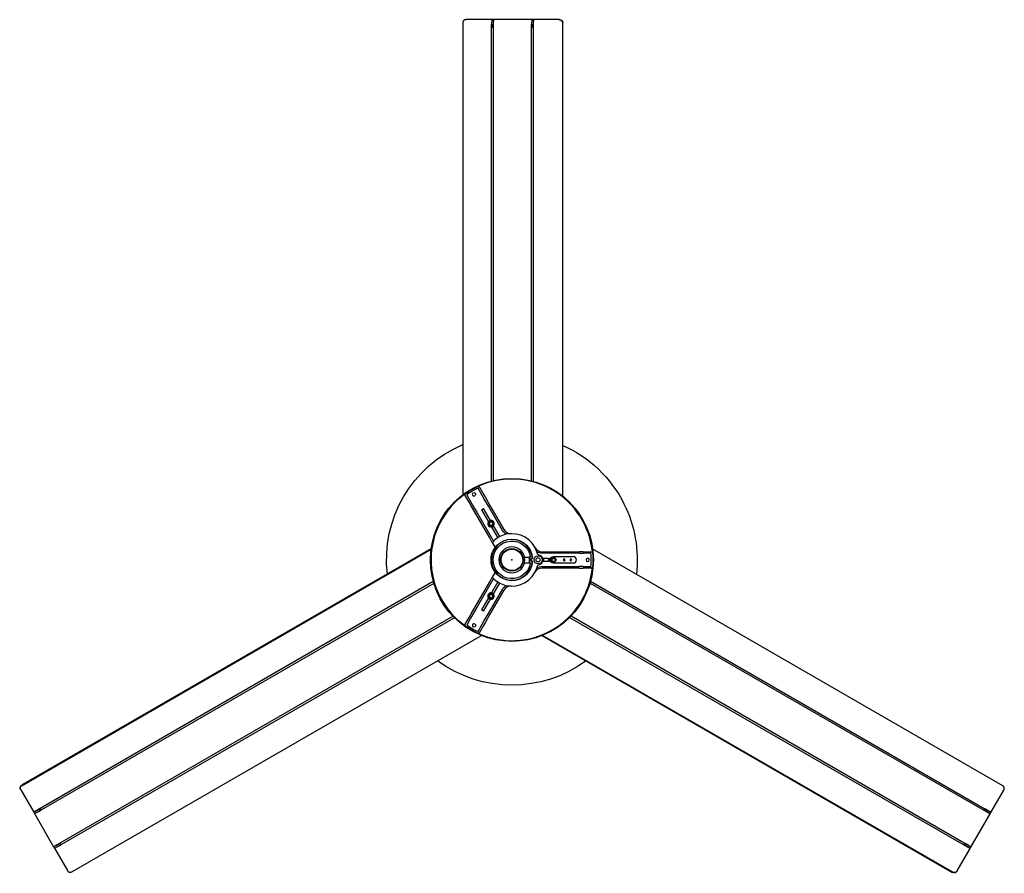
# Model space of a CAD drawing. Extents: x 15172 to 17684, y -4994 to -3423.
# Tile 2 of 15: x 15172 to 16374, y -4466 to -3423. Entities that reach past the tile are written whole.
import ezdxf

# ---------------------------------------------------------------- set-up
doc = ezdxf.new("R2010")
doc.units = 0
doc.layers.add('MAKE2D$VISIBLE$CURVAS', color=7, linetype='CONTINUOUS')

msp = doc.modelspace()

# ---------------------------------------------------------------- linework, layer by layer
at = {"layer": 'MAKE2D$VISIBLE$CURVAS'}
for p, q in [((15748.5, -3423.4), (15716.9, -3423.4)), ((15748.5, -3423.4), (15748.2, -3429)), ((15750.5, -3423.4), (15748.5, -3423.4)), ((15750.5, -3423.4), (15750.1, -3429)), ((15750.5, -3986.2), (15750.5, -3423.4)), ((15797.2, -3423.4), (15750.5, -3423.4)), ((15797.2, -3423.4), (15796.9, -3429)), ((15799.2, -3423.4), (15797.2, -3423.4)), ((15799.2, -3423.4), (15798.9, -3429)), ((15799.2, -3987.1), (15799.2, -3423.4)), ((15830.9, -3423.4), (15799.2, -3423.4)), ((15831.2, -3423.4), (15830.9, -3423.4)), ((15713, -3427.4), (15713, -4003.7)), ((15748.2, -3430.7), (15748.2, -3429)), ((15748.2, -3986.7), (15748.2, -3429.9)), ((15796.9, -3430.7), (15796.9, -3429)), ((15796.9, -3986.5), (15796.9, -3429.9)), ((15834.8, -3427.4), (15834.8, -4005.1)), ((15835.2, -4005.4), (15835.2, -3427.4)), ((15736.4, -4003.7), (15731.7, -3995.5)), ((15733.4, -3994.5), (15738.2, -4002.7)), ((15720.8, -4012.7), (15716.1, -4004.5)), ((15717.8, -4003.5), (15722.6, -4011.7)), ((15723.3, -4017.1), (15720.8, -4012.7)), ((15722.6, -4011.7), (15725.1, -4016.1)), ((15738.9, -4008.1), (15736.4, -4003.7)), ((15738.2, -4002.7), (15740.7, -4007.1)), ((15744.5, -4017.7), (15738.9, -4008.1)), ((15740.7, -4007.1), (15746.2, -4016.7)), ((15728.9, -4026.7), (15723.3, -4017.1)), ((15725.1, -4016.1), (15730.6, -4025.7)), ((15730.6, -4025.7), (15750.6, -4060.3)), ((15735.9, -4021.9), (15744.4, -4036.6)), ((15747, -4035.1), (15738.5, -4020.4)), ((15761.5, -4047.1), (15744.5, -4017.7)), ((15746.2, -4016.7), (15763.2, -4046.1)), ((15745.9, -4056.1), (15728.9, -4026.7)), ((15748.1, -4043), (15755.7, -4056.2)), ((15758.3, -4054.7), (15750.7, -4041.5)), ((15677.3, -4059), (15678.1, -4055.9)), ((15749.1, -4061.8), (15745.9, -4056.1)), ((15749.1, -4061.8), (15752.7, -4067.9)), ((15758.3, -4054.7), (15755.7, -4056.2)), ((15674.4, -4069.6), (15174.7, -4358.1)), ((15175, -4358.5), (15674.3, -4070.2)), ((15674.7, -4074.2), (15675, -4071.2)), ((15675.4, -4068), (15675.9, -4065.1)), ((15809.9, -4073.1), (15843.8, -4073.1)), ((15843.8, -4073.1), (15855, -4073.1)), ((15860, -4073.1), (15855, -4073.1)), ((15860, -4073.1), (15869.5, -4073.1)), ((16372.1, -4358.9), (15871.6, -4070)), ((15788.4, -4079.6), (15794, -4079.6)), ((15795.7, -4079.6), (15794, -4079.6)), ((15794, -4079.6), (15794, -4086.6)), ((15796, -4081.6), (15798, -4081.6)), ((15796, -4084.6), (15796, -4081.6)), ((15798, -4084.6), (15796, -4084.6)), ((15796.3, -4081.6), (15796.3, -4084.6)), ((15798.3, -4081.6), (15798, -4081.6)), ((15798.3, -4084.6), (15798, -4084.6)), ((15843.8, -4075.1), (15809.9, -4075.1)), ((15812, -4081.6), (15810.8, -4081.6)), ((15810.8, -4084.6), (15812, -4084.6)), ((15811.5, -4082.1), (15811.5, -4083.1)), ((15811.5, -4083.1), (15811.5, -4084.1)), ((15816.5, -4081.6), (15812, -4081.6)), ((15812, -4084.6), (15816.5, -4084.6)), ((15817.5, -4081.6), (15816.5, -4081.6)), ((15816.5, -4084.6), (15817.5, -4084.6)), ((15817.5, -4081.6), (15817.5, -4083.1)), ((15817.5, -4081.6), (15819.3, -4081.6)), ((15817.5, -4084.6), (15817.5, -4083.1)), ((15819.3, -4084.6), (15817.5, -4084.6)), ((15819.3, -4081.6), (15820.2, -4081.6)), ((15820.2, -4084.6), (15819.3, -4084.6)), ((15823.9, -4079.1), (15847.9, -4079.1)), ((15855, -4075.1), (15843.8, -4075.1)), ((15855, -4075.1), (15860, -4075.1)), ((15869.5, -4075.1), (15860, -4075.1)), ((15674.5, -4089), (15674.7, -4092)), ((15752.7, -4098.3), (15749.1, -4104.4)), ((15788.4, -4086.6), (15794, -4086.6)), ((15794, -4086.6), (15795.7, -4086.6)), ((15809.9, -4091.1), (15843.8, -4091.1)), ((15843.8, -4093.1), (15809.9, -4093.1)), ((15847.9, -4087.1), (15823.9, -4087.1)), ((15843.8, -4091.1), (15855, -4091.1)), ((15855, -4093.1), (15843.8, -4093.1)), ((15860, -4091.1), (15855, -4091.1)), ((15855, -4093.1), (15860, -4093.1)), ((15860, -4091.1), (15869.5, -4091.1)), ((15869.5, -4093.1), (15860, -4093.1)), ((15677.1, -4109.6), (15189.3, -4391.3)), ((15679, -4113.3), (15678.1, -4110.2)), ((15728.9, -4139.4), (15745.9, -4110.1)), ((15750.6, -4105.9), (15730.6, -4140.4)), ((15745.9, -4110.1), (15749.1, -4104.4)), ((15755.7, -4110), (15748.1, -4123.2)), ((15755.7, -4110), (15758.3, -4111.5)), ((15869, -4109.1), (16352.4, -4388.2)), ((15677.8, -4111.9), (15196, -4390.1)), ((15678.5, -4111.5), (15678.5, -4111.5)), ((15744.5, -4148.4), (15761.5, -4119.1)), ((15763.2, -4120.1), (15746.2, -4149.4)), ((15750.7, -4124.7), (15758.3, -4111.5)), ((15868.4, -4111.4), (16356.8, -4393.4)), ((15744.4, -4129.6), (15735.9, -4144.3)), ((15738.5, -4145.8), (15747, -4131.1)), ((15723.3, -4149.1), (15728.9, -4139.4)), ((15730.6, -4140.4), (15725.1, -4150.1)), ((15701.2, -4152), (15213.6, -4433.5)), ((15702.9, -4153.7), (15220.4, -4432.3)), ((15716.1, -4161.7), (15720.8, -4153.4)), ((15722.6, -4154.4), (15717.8, -4162.7)), ((15720.8, -4153.4), (15723.3, -4149.1)), ((15725.1, -4150.1), (15722.6, -4154.4)), ((15736.4, -4162.4), (15738.9, -4158.1)), ((15738.9, -4158.1), (15744.5, -4148.4)), ((15746.2, -4149.4), (15740.7, -4159.1)), ((15843.5, -4153.3), (16332.4, -4435.6)), ((15845.2, -4151.6), (16328, -4430.3)), ((15731.7, -4170.7), (15736.4, -4162.4)), ((15738.2, -4163.4), (15733.4, -4171.7)), ((15740.7, -4159.1), (15738.2, -4163.4)), ((15235.9, -4464), (15735.8, -4175.4)), ((15809.9, -4175.5), (16310.9, -4464.8)), ((16311.2, -4464.4), (15810.4, -4175.3)), ((15173.3, -4363.6), (15173.3, -4363.7)), ((15173.4, -4363.9), (15189.3, -4391.3)), ((16357.7, -4391.7), (16373.6, -4364.3)), ((15189.3, -4391.3), (15194.3, -4388.8)), ((15189.3, -4391.3), (15190.3, -4393)), ((15190.3, -4393), (15195.3, -4390.5)), ((15190.3, -4393), (15213.6, -4433.5)), ((16333.4, -4433.9), (16356.8, -4393.4)), ((16351.7, -4387.8), (16353.1, -4388.6)), ((16356.8, -4393.4), (16352.1, -4390.3)), ((16357.7, -4391.7), (16353.1, -4388.6)), ((16356.8, -4393.4), (16357.7, -4391.7)), ((15213.6, -4433.5), (15218.7, -4431)), ((15213.6, -4433.5), (15214.6, -4435.2)), ((15214.6, -4435.2), (15219.6, -4432.7)), ((15221, -4431.8), (15219.7, -4432.6)), ((16332.4, -4435.6), (16327.7, -4432.5)), ((16333.4, -4433.9), (16328.7, -4430.8)), ((16332.4, -4435.6), (16333.4, -4433.9)), ((15214.6, -4435.2), (15230.4, -4462.6)), ((16316.6, -4463), (16332.4, -4435.6)), ((16316.4, -4463.3), (16316.6, -4463))]:
    msp.add_line(p, q, dxfattribs=at)
for points in [[(15716.9, -3423.4), (15716.8, -3423.4), (15716.7, -3423.5), (15716.6, -3423.5), (15716.5, -3423.5), (15716.4, -3423.5), (15716.3, -3423.5), (15716.2, -3423.5), (15716.1, -3423.5), (15716.1, -3423.5), (15716, -3423.6), (15715.9, -3423.6), (15715.8, -3423.6), (15715.7, -3423.6), (15715.6, -3423.7), (15715.5, -3423.7), (15715.4, -3423.7), (15715.3, -3423.8), (15715.2, -3423.8), (15715.2, -3423.8), (15715.1, -3423.9), (15715, -3423.9), (15714.9, -3424), (15714.8, -3424), (15714.7, -3424.1), (15714.6, -3424.2), (15714.6, -3424.2), (15714.5, -3424.3), (15714.4, -3424.3), (15714.3, -3424.4), (15714.2, -3424.5), (15714.2, -3424.5), (15714.1, -3424.6), (15714, -3424.7), (15714, -3424.8), (15713.9, -3424.8), (15713.8, -3424.9), (15713.8, -3425), (15713.7, -3425.1), (15713.6, -3425.2), (15713.6, -3425.3), (15713.5, -3425.3), (15713.5, -3425.4), (15713.4, -3425.5), (15713.4, -3425.6), (15713.3, -3425.7), (15713.3, -3425.8), (15713.3, -3425.9), (15713.2, -3426), (15713.2, -3426.1), (15713.2, -3426.2), (15713.1, -3426.3), (15713.1, -3426.3), (15713.1, -3426.4), (15713.1, -3426.5), (15713, -3426.6), (15713, -3426.7), (15713, -3426.8), (15713, -3426.9), (15713, -3427), (15713, -3427.1), (15713, -3427.2), (15713, -3427.3), (15713, -3427.4), (15713, -3427.4)], [(15830.9, -3423.4), (15830.9, -3423.4), (15831, -3423.5), (15831.1, -3423.5), (15831.2, -3423.5), (15831.3, -3423.5), (15831.4, -3423.5), (15831.5, -3423.5), (15831.6, -3423.5), (15831.7, -3423.5), (15831.7, -3423.6), (15831.8, -3423.6), (15831.9, -3423.6), (15832, -3423.6), (15832.1, -3423.7), (15832.2, -3423.7), (15832.3, -3423.7), (15832.4, -3423.8), (15832.5, -3423.8), (15832.6, -3423.8), (15832.6, -3423.9), (15832.7, -3423.9), (15832.8, -3424), (15832.9, -3424), (15833, -3424.1), (15833.1, -3424.2), (15833.2, -3424.2), (15833.2, -3424.3), (15833.3, -3424.3), (15833.4, -3424.4), (15833.5, -3424.5), (15833.5, -3424.5), (15833.6, -3424.6), (15833.7, -3424.7), (15833.8, -3424.8), (15833.8, -3424.8), (15833.9, -3424.9), (15833.9, -3425), (15834, -3425.1), (15834.1, -3425.2), (15834.1, -3425.3), (15834.2, -3425.3), (15834.2, -3425.4), (15834.3, -3425.5), (15834.3, -3425.6), (15834.4, -3425.7), (15834.4, -3425.8), (15834.4, -3425.9), (15834.5, -3426), (15834.5, -3426.1), (15834.5, -3426.2), (15834.6, -3426.3), (15834.6, -3426.3), (15834.6, -3426.4), (15834.7, -3426.5), (15834.7, -3426.6), (15834.7, -3426.7), (15834.7, -3426.8), (15834.7, -3426.9), (15834.7, -3427), (15834.7, -3427.1), (15834.7, -3427.2), (15834.8, -3427.3), (15834.8, -3427.4), (15834.8, -3427.4)], [(15748.2, -3429.9), (15748.2, -3430.2), (15748.2, -3430.5), (15748.2, -3430.8), (15748.2, -3430.9), (15748.2, -3431), (15748.2, -3431.2), (15748.2, -3431.3), (15748.3, -3431.4), (15748.3, -3431.6), (15748.3, -3431.7), (15748.3, -3431.8), (15748.4, -3431.9), (15748.4, -3432), (15748.4, -3432.1), (15748.4, -3432.2), (15748.5, -3432.2), (15748.5, -3432.3), (15748.5, -3432.3), (15748.5, -3432.3), (15748.5, -3432.4), (15748.5, -3432.4), (15748.6, -3432.5), (15748.6, -3432.5), (15748.6, -3432.5), (15748.6, -3432.5), (15748.6, -3432.6), (15748.6, -3432.6), (15748.6, -3432.6), (15748.7, -3432.6), (15748.7, -3432.6), (15748.7, -3432.6), (15748.7, -3432.6), (15748.7, -3432.6), (15748.7, -3432.7), (15748.7, -3432.7), (15748.7, -3432.7), (15748.7, -3432.7), (15748.7, -3432.7), (15748.7, -3432.7), (15748.8, -3432.7), (15748.8, -3432.7), (15748.8, -3432.7), (15748.8, -3432.7), (15748.8, -3432.7), (15748.8, -3432.7), (15748.8, -3432.7), (15748.8, -3432.7), (15748.8, -3432.8), (15748.8, -3432.8), (15748.8, -3432.8), (15748.9, -3432.8), (15748.9, -3432.8), (15748.9, -3432.8), (15748.9, -3432.8), (15748.9, -3432.8), (15748.9, -3432.8), (15748.9, -3432.8), (15748.9, -3432.8), (15748.9, -3432.8), (15748.9, -3432.8), (15748.9, -3432.8), (15748.9, -3432.8), (15748.9, -3432.8), (15748.9, -3432.8), (15748.9, -3432.8), (15748.9, -3432.8), (15748.9, -3432.8), (15748.9, -3432.8), (15748.9, -3432.8), (15748.9, -3432.8), (15748.9, -3432.8), (15749, -3432.8), (15749, -3432.8), (15749, -3432.8), (15749, -3432.8), (15749, -3432.8), (15749, -3432.8), (15749, -3432.8), (15749, -3432.8), (15749, -3432.8), (15749, -3432.8), (15749, -3432.8), (15749, -3432.8), (15749, -3432.8), (15749, -3432.8), (15749, -3432.8), (15749, -3432.8), (15749, -3432.8), (15749, -3432.8), (15749.1, -3432.8), (15749.1, -3432.7), (15749.1, -3432.7), (15749.1, -3432.7), (15749.1, -3432.7), (15749.1, -3432.7), (15749.1, -3432.7), (15749.1, -3432.7), (15749.1, -3432.7), (15749.2, -3432.7), (15749.2, -3432.7), (15749.2, -3432.7), (15749.2, -3432.7), (15749.2, -3432.6), (15749.2, -3432.6), (15749.2, -3432.6), (15749.2, -3432.6), (15749.2, -3432.6), (15749.3, -3432.6), (15749.3, -3432.6), (15749.3, -3432.5), (15749.3, -3432.5), (15749.3, -3432.5), (15749.4, -3432.4), (15749.4, -3432.4), (15749.4, -3432.4), (15749.4, -3432.3), (15749.5, -3432.3), (15749.5, -3432.2), (15749.5, -3432.2), (15749.6, -3432.1), (15749.6, -3431.9), (15749.6, -3431.8), (15749.7, -3431.7), (15749.7, -3431.5), (15749.8, -3431.4), (15749.8, -3431.2), (15749.9, -3431.1), (15749.9, -3430.9), (15749.9, -3430.8), (15750, -3430.6), (15750, -3430.4), (15750, -3430.2), (15750, -3430.1), (15750.1, -3429.9), (15750.1, -3429.7), (15750.1, -3429.6), (15750.1, -3429.4), (15750.1, -3429)], [(15796.9, -3429.9), (15796.9, -3430.2), (15796.9, -3430.5), (15796.9, -3430.8), (15796.9, -3430.9), (15796.9, -3431), (15796.9, -3431.2), (15797, -3431.3), (15797, -3431.4), (15797, -3431.6), (15797, -3431.7), (15797.1, -3431.8), (15797.1, -3431.9), (15797.1, -3432), (15797.1, -3432.1), (15797.2, -3432.2), (15797.2, -3432.2), (15797.2, -3432.3), (15797.2, -3432.3), (15797.2, -3432.3), (15797.2, -3432.4), (15797.3, -3432.4), (15797.3, -3432.5), (15797.3, -3432.5), (15797.3, -3432.5), (15797.3, -3432.5), (15797.3, -3432.6), (15797.4, -3432.6), (15797.4, -3432.6), (15797.4, -3432.6), (15797.4, -3432.6), (15797.4, -3432.6), (15797.4, -3432.6), (15797.4, -3432.6), (15797.4, -3432.7), (15797.4, -3432.7), (15797.4, -3432.7), (15797.4, -3432.7), (15797.5, -3432.7), (15797.5, -3432.7), (15797.5, -3432.7), (15797.5, -3432.7), (15797.5, -3432.7), (15797.5, -3432.7), (15797.5, -3432.7), (15797.5, -3432.7), (15797.5, -3432.7), (15797.5, -3432.7), (15797.5, -3432.8), (15797.6, -3432.8), (15797.6, -3432.8), (15797.6, -3432.8), (15797.6, -3432.8), (15797.6, -3432.8), (15797.6, -3432.8), (15797.6, -3432.8), (15797.6, -3432.8), (15797.6, -3432.8), (15797.6, -3432.8), (15797.6, -3432.8), (15797.6, -3432.8), (15797.6, -3432.8), (15797.6, -3432.8), (15797.6, -3432.8), (15797.6, -3432.8), (15797.6, -3432.8), (15797.6, -3432.8), (15797.6, -3432.8), (15797.6, -3432.8), (15797.7, -3432.8), (15797.7, -3432.8), (15797.7, -3432.8), (15797.7, -3432.8), (15797.7, -3432.8), (15797.7, -3432.8), (15797.7, -3432.8), (15797.7, -3432.8), (15797.7, -3432.8), (15797.7, -3432.8), (15797.7, -3432.8), (15797.7, -3432.8), (15797.7, -3432.8), (15797.7, -3432.8), (15797.7, -3432.8), (15797.7, -3432.8), (15797.7, -3432.8), (15797.7, -3432.8), (15797.8, -3432.8), (15797.8, -3432.8), (15797.8, -3432.8), (15797.8, -3432.8), (15797.8, -3432.7), (15797.8, -3432.7), (15797.8, -3432.7), (15797.8, -3432.7), (15797.8, -3432.7), (15797.8, -3432.7), (15797.8, -3432.7), (15797.9, -3432.7), (15797.9, -3432.7), (15797.9, -3432.7), (15797.9, -3432.7), (15797.9, -3432.7), (15797.9, -3432.6), (15797.9, -3432.6), (15797.9, -3432.6), (15798, -3432.6), (15798, -3432.6), (15798, -3432.6), (15798, -3432.6), (15798, -3432.5), (15798, -3432.5), (15798.1, -3432.5), (15798.1, -3432.4), (15798.1, -3432.4), (15798.1, -3432.4), (15798.2, -3432.3), (15798.2, -3432.3), (15798.2, -3432.2), (15798.2, -3432.2), (15798.3, -3432.1), (15798.3, -3431.9), (15798.4, -3431.8), (15798.4, -3431.7), (15798.5, -3431.5), (15798.5, -3431.4), (15798.5, -3431.2), (15798.6, -3431.1), (15798.6, -3430.9), (15798.6, -3430.8), (15798.7, -3430.6), (15798.7, -3430.4), (15798.7, -3430.2), (15798.8, -3430.1), (15798.8, -3429.9), (15798.8, -3429.7), (15798.8, -3429.6), (15798.8, -3429.4), (15798.9, -3429)], [(15676.6, -4104.1), (15675.9, -4101), (15675.4, -4098), (15675, -4095)], [(15173.4, -4363.9), (15173.4, -4363.8), (15173.4, -4363.7), (15173.3, -4363.6), (15173.3, -4363.6), (15173.2, -4363.5), (15173.2, -4363.4), (15173.2, -4363.3), (15173.1, -4363.2), (15173.1, -4363.1), (15173.1, -4363), (15173.1, -4363), (15173, -4362.9), (15173, -4362.8), (15173, -4362.7), (15173, -4362.6), (15173, -4362.5), (15173, -4362.4), (15173, -4362.3), (15172.9, -4362.2), (15172.9, -4362.1), (15172.9, -4362), (15172.9, -4361.9), (15172.9, -4361.8), (15172.9, -4361.7), (15173, -4361.6), (15173, -4361.5), (15173, -4361.4), (15173, -4361.3), (15173, -4361.2), (15173, -4361.1), (15173.1, -4361), (15173.1, -4360.9), (15173.1, -4360.8), (15173.1, -4360.7), (15173.2, -4360.6), (15173.2, -4360.5), (15173.3, -4360.4), (15173.3, -4360.3), (15173.3, -4360.2), (15173.4, -4360.1), (15173.4, -4360.1), (15173.5, -4360), (15173.5, -4359.9), (15173.6, -4359.8), (15173.6, -4359.7), (15173.7, -4359.6), (15173.8, -4359.5), (15173.8, -4359.5), (15173.9, -4359.4), (15174, -4359.3), (15174, -4359.2), (15174.1, -4359.2), (15174.2, -4359.1), (15174.2, -4359), (15174.3, -4359), (15174.4, -4358.9), (15174.4, -4358.9), (15174.5, -4358.8), (15174.6, -4358.7), (15174.7, -4358.7), (15174.7, -4358.6), (15174.8, -4358.6), (15174.9, -4358.5), (15175, -4358.5)], [(16373.6, -4364.3), (16373.6, -4364.2), (16373.7, -4364.1), (16373.7, -4364), (16373.7, -4364), (16373.8, -4363.9), (16373.8, -4363.8), (16373.8, -4363.7), (16373.9, -4363.6), (16373.9, -4363.5), (16373.9, -4363.4), (16374, -4363.4), (16374, -4363.3), (16374, -4363.2), (16374, -4363.1), (16374, -4363), (16374.1, -4362.9), (16374.1, -4362.8), (16374.1, -4362.7), (16374.1, -4362.6), (16374.1, -4362.5), (16374.1, -4362.4), (16374.1, -4362.3), (16374.1, -4362.2), (16374.1, -4362.1), (16374.1, -4362), (16374.1, -4361.9), (16374.1, -4361.8), (16374, -4361.7), (16374, -4361.6), (16374, -4361.5), (16374, -4361.4), (16373.9, -4361.3), (16373.9, -4361.2), (16373.9, -4361.1), (16373.9, -4361), (16373.8, -4360.9), (16373.8, -4360.8), (16373.7, -4360.7), (16373.7, -4360.6), (16373.6, -4360.5), (16373.6, -4360.4), (16373.5, -4360.4), (16373.5, -4360.3), (16373.4, -4360.2), (16373.4, -4360.1), (16373.3, -4360), (16373.3, -4359.9), (16373.2, -4359.9), (16373.1, -4359.8), (16373.1, -4359.7), (16373, -4359.6), (16372.9, -4359.6), (16372.9, -4359.5), (16372.8, -4359.4), (16372.7, -4359.4), (16372.7, -4359.3), (16372.6, -4359.3), (16372.5, -4359.2), (16372.4, -4359.1), (16372.4, -4359.1), (16372.3, -4359), (16372.2, -4359), (16372.1, -4358.9), (16372.1, -4358.9)], [(15196, -4390.1), (15196.3, -4389.9), (15196.5, -4389.8), (15196.8, -4389.6), (15196.9, -4389.5), (15197, -4389.5), (15197.1, -4389.4), (15197.2, -4389.3), (15197.3, -4389.2), (15197.4, -4389.1), (15197.5, -4389.1), (15197.6, -4389), (15197.7, -4388.9), (15197.7, -4388.8), (15197.8, -4388.8), (15197.9, -4388.7), (15197.9, -4388.6), (15197.9, -4388.6), (15197.9, -4388.6), (15198, -4388.5), (15198, -4388.5), (15198, -4388.5), (15198, -4388.5), (15198.1, -4388.4), (15198.1, -4388.4), (15198.1, -4388.4), (15198.1, -4388.3), (15198.1, -4388.3), (15198.1, -4388.3), (15198.1, -4388.3), (15198.1, -4388.3), (15198.1, -4388.3), (15198.1, -4388.3), (15198.1, -4388.2), (15198.1, -4388.2), (15198.1, -4388.2), (15198.1, -4388.2), (15198.2, -4388.2), (15198.2, -4388.2), (15198.2, -4388.2), (15198.2, -4388.2), (15198.2, -4388.1), (15198.2, -4388.1), (15198.2, -4388.1), (15198.2, -4388.1), (15198.2, -4388.1), (15198.2, -4388.1), (15198.2, -4388.1), (15198.2, -4388.1), (15198.2, -4388.1), (15198.2, -4388), (15198.2, -4388), (15198.2, -4388), (15198.2, -4388), (15198.2, -4388), (15198.2, -4388), (15198.2, -4388), (15198.1, -4388), (15198.1, -4388), (15198.1, -4388), (15198.1, -4388), (15198.1, -4388), (15198.1, -4388), (15198.1, -4388), (15198.1, -4388), (15198.1, -4388), (15198.1, -4388), (15198.1, -4388), (15198.1, -4388), (15198.1, -4388), (15198.1, -4388), (15198.1, -4388), (15198.1, -4387.9), (15198.1, -4387.9), (15198.1, -4387.9), (15198.1, -4387.9), (15198.1, -4387.9), (15198.1, -4387.9), (15198.1, -4387.9), (15198.1, -4387.9), (15198.1, -4387.9), (15198.1, -4387.9), (15198.1, -4387.9), (15198.1, -4387.9), (15198.1, -4387.9), (15198.1, -4387.9), (15198.1, -4387.9), (15198.1, -4387.9), (15198.1, -4387.9), (15198.1, -4387.9), (15198, -4387.9), (15198, -4387.9), (15198, -4387.9), (15198, -4387.9), (15198, -4387.8), (15198, -4387.8), (15198, -4387.8), (15198, -4387.8), (15198, -4387.8), (15197.9, -4387.8), (15197.9, -4387.8), (15197.9, -4387.8), (15197.9, -4387.8), (15197.9, -4387.8), (15197.9, -4387.8), (15197.8, -4387.8), (15197.8, -4387.8), (15197.8, -4387.8), (15197.8, -4387.8), (15197.8, -4387.8), (15197.8, -4387.8), (15197.7, -4387.8), (15197.7, -4387.8), (15197.6, -4387.8), (15197.6, -4387.8), (15197.5, -4387.8), (15197.5, -4387.8), (15197.4, -4387.8), (15197.4, -4387.8), (15197.3, -4387.8), (15197.2, -4387.8), (15197.1, -4387.8), (15196.9, -4387.8), (15196.8, -4387.9), (15196.7, -4387.9), (15196.5, -4387.9), (15196.4, -4388), (15196.2, -4388), (15196, -4388.1), (15195.9, -4388.1), (15195.7, -4388.2), (15195.6, -4388.2), (15195.4, -4388.3), (15195.2, -4388.4), (15195.1, -4388.4), (15194.9, -4388.5), (15194.8, -4388.6), (15194.6, -4388.6), (15194.3, -4388.8)], [(16352.4, -4388.2), (16352.1, -4388), (16351.8, -4387.9), (16351.6, -4387.7), (16351.5, -4387.7), (16351.3, -4387.6), (16351.2, -4387.6), (16351.1, -4387.5), (16351, -4387.5), (16350.8, -4387.4), (16350.7, -4387.4), (16350.6, -4387.4), (16350.5, -4387.3), (16350.4, -4387.3), (16350.3, -4387.3), (16350.2, -4387.3), (16350.2, -4387.2), (16350.1, -4387.2), (16350.1, -4387.2), (16350.1, -4387.2), (16350, -4387.2), (16350, -4387.2), (16349.9, -4387.2), (16349.9, -4387.2), (16349.9, -4387.2), (16349.8, -4387.2), (16349.8, -4387.2), (16349.8, -4387.2), (16349.8, -4387.2), (16349.8, -4387.2), (16349.7, -4387.2), (16349.7, -4387.2), (16349.7, -4387.2), (16349.7, -4387.2), (16349.7, -4387.2), (16349.7, -4387.2), (16349.7, -4387.2), (16349.6, -4387.2), (16349.6, -4387.2), (16349.6, -4387.3), (16349.6, -4387.3), (16349.6, -4387.3), (16349.6, -4387.3), (16349.6, -4387.3), (16349.6, -4387.3), (16349.6, -4387.3), (16349.6, -4387.3), (16349.5, -4387.3), (16349.5, -4387.3), (16349.5, -4387.3), (16349.5, -4387.3), (16349.5, -4387.3), (16349.5, -4387.3), (16349.5, -4387.3), (16349.5, -4387.3), (16349.5, -4387.3), (16349.5, -4387.3), (16349.5, -4387.3), (16349.5, -4387.3), (16349.5, -4387.3), (16349.5, -4387.3), (16349.5, -4387.4), (16349.5, -4387.4), (16349.5, -4387.4), (16349.5, -4387.4), (16349.5, -4387.4), (16349.5, -4387.4), (16349.5, -4387.4), (16349.5, -4387.4), (16349.5, -4387.4), (16349.5, -4387.4), (16349.5, -4387.4), (16349.5, -4387.4), (16349.5, -4387.4), (16349.5, -4387.4), (16349.4, -4387.4), (16349.4, -4387.4), (16349.4, -4387.4), (16349.4, -4387.4), (16349.4, -4387.4), (16349.4, -4387.4), (16349.4, -4387.4), (16349.4, -4387.4), (16349.4, -4387.5), (16349.4, -4387.5), (16349.4, -4387.5), (16349.4, -4387.5), (16349.4, -4387.5), (16349.4, -4387.5), (16349.4, -4387.5), (16349.4, -4387.5), (16349.4, -4387.5), (16349.4, -4387.5), (16349.4, -4387.5), (16349.4, -4387.5), (16349.4, -4387.6), (16349.4, -4387.6), (16349.4, -4387.6), (16349.4, -4387.6), (16349.4, -4387.6), (16349.4, -4387.6), (16349.4, -4387.6), (16349.4, -4387.7), (16349.4, -4387.7), (16349.4, -4387.7), (16349.5, -4387.7), (16349.5, -4387.7), (16349.5, -4387.7), (16349.5, -4387.8), (16349.5, -4387.8), (16349.5, -4387.8), (16349.5, -4387.8), (16349.5, -4387.9), (16349.5, -4387.9), (16349.6, -4388), (16349.6, -4388), (16349.6, -4388), (16349.6, -4388.1), (16349.7, -4388.1), (16349.7, -4388.2), (16349.8, -4388.3), (16349.9, -4388.4), (16349.9, -4388.5), (16350, -4388.6), (16350.1, -4388.7), (16350.2, -4388.8), (16350.4, -4388.9), (16350.5, -4389), (16350.6, -4389.1), (16350.7, -4389.2), (16350.8, -4389.4), (16351, -4389.5), (16351.1, -4389.6), (16351.3, -4389.7), (16351.4, -4389.8), (16351.5, -4389.9), (16351.7, -4390), (16351.8, -4390.1), (16352.1, -4390.3)], [(15220.4, -4432.3), (15220.6, -4432.1), (15220.9, -4432), (15221.1, -4431.8), (15221.2, -4431.7), (15221.3, -4431.6), (15221.5, -4431.6), (15221.6, -4431.5), (15221.7, -4431.4), (15221.8, -4431.3), (15221.8, -4431.2), (15221.9, -4431.2), (15222, -4431.1), (15222.1, -4431), (15222.2, -4430.9), (15222.2, -4430.9), (15222.3, -4430.8), (15222.3, -4430.8), (15222.3, -4430.8), (15222.3, -4430.7), (15222.4, -4430.7), (15222.4, -4430.7), (15222.4, -4430.6), (15222.4, -4430.6), (15222.4, -4430.6), (15222.4, -4430.6), (15222.5, -4430.5), (15222.5, -4430.5), (15222.5, -4430.5), (15222.5, -4430.5), (15222.5, -4430.5), (15222.5, -4430.5), (15222.5, -4430.4), (15222.5, -4430.4), (15222.5, -4430.4), (15222.5, -4430.4), (15222.5, -4430.4), (15222.5, -4430.4), (15222.5, -4430.4), (15222.5, -4430.4), (15222.5, -4430.3), (15222.5, -4430.3), (15222.5, -4430.3), (15222.5, -4430.3), (15222.5, -4430.3), (15222.5, -4430.3), (15222.5, -4430.3), (15222.5, -4430.3), (15222.5, -4430.3), (15222.5, -4430.3), (15222.5, -4430.2), (15222.5, -4430.2), (15222.5, -4430.2), (15222.5, -4430.2), (15222.5, -4430.2), (15222.5, -4430.2), (15222.5, -4430.2), (15222.5, -4430.2), (15222.5, -4430.2), (15222.5, -4430.2), (15222.5, -4430.2), (15222.5, -4430.2), (15222.5, -4430.2), (15222.5, -4430.2), (15222.5, -4430.2), (15222.5, -4430.2), (15222.5, -4430.2), (15222.5, -4430.2), (15222.5, -4430.2), (15222.5, -4430.2), (15222.5, -4430.1), (15222.5, -4430.1), (15222.5, -4430.1), (15222.5, -4430.1), (15222.5, -4430.1), (15222.5, -4430.1), (15222.5, -4430.1), (15222.5, -4430.1), (15222.5, -4430.1), (15222.5, -4430.1), (15222.5, -4430.1), (15222.4, -4430.1), (15222.4, -4430.1), (15222.4, -4430.1), (15222.4, -4430.1), (15222.4, -4430.1), (15222.4, -4430.1), (15222.4, -4430.1), (15222.4, -4430.1), (15222.4, -4430.1), (15222.4, -4430.1), (15222.4, -4430.1), (15222.4, -4430.1), (15222.4, -4430), (15222.4, -4430), (15222.4, -4430), (15222.3, -4430), (15222.3, -4430), (15222.3, -4430), (15222.3, -4430), (15222.3, -4430), (15222.3, -4430), (15222.3, -4430), (15222.2, -4430), (15222.2, -4430), (15222.2, -4430), (15222.2, -4430), (15222.2, -4430), (15222.2, -4430), (15222.1, -4430), (15222.1, -4430), (15222.1, -4430), (15222, -4430), (15222, -4430), (15221.9, -4430), (15221.9, -4430), (15221.8, -4430), (15221.8, -4430), (15221.7, -4430), (15221.7, -4430), (15221.6, -4430), (15221.4, -4430), (15221.3, -4430), (15221.2, -4430), (15221, -4430.1), (15220.9, -4430.1), (15220.7, -4430.2), (15220.6, -4430.2), (15220.4, -4430.3), (15220.2, -4430.3), (15220.1, -4430.4), (15219.9, -4430.4), (15219.8, -4430.5), (15219.6, -4430.6), (15219.4, -4430.6), (15219.3, -4430.7), (15219.1, -4430.8), (15219, -4430.8), (15218.7, -4431)], [(16328, -4430.3), (16327.7, -4430.2), (16327.5, -4430.1), (16327.2, -4429.9), (16327.1, -4429.9), (16327, -4429.8), (16326.8, -4429.8), (16326.7, -4429.7), (16326.6, -4429.7), (16326.5, -4429.6), (16326.4, -4429.6), (16326.3, -4429.5), (16326.2, -4429.5), (16326.1, -4429.5), (16326, -4429.5), (16325.9, -4429.4), (16325.8, -4429.4), (16325.8, -4429.4), (16325.7, -4429.4), (16325.7, -4429.4), (16325.7, -4429.4), (16325.6, -4429.4), (16325.6, -4429.4), (16325.5, -4429.4), (16325.5, -4429.4), (16325.5, -4429.4), (16325.4, -4429.4), (16325.4, -4429.4), (16325.4, -4429.4), (16325.4, -4429.4), (16325.4, -4429.4), (16325.4, -4429.4), (16325.4, -4429.4), (16325.3, -4429.4), (16325.3, -4429.4), (16325.3, -4429.4), (16325.3, -4429.4), (16325.3, -4429.4), (16325.3, -4429.4), (16325.3, -4429.4), (16325.3, -4429.4), (16325.2, -4429.5), (16325.2, -4429.5), (16325.2, -4429.5), (16325.2, -4429.5), (16325.2, -4429.5), (16325.2, -4429.5), (16325.2, -4429.5), (16325.2, -4429.5), (16325.2, -4429.5), (16325.2, -4429.5), (16325.2, -4429.5), (16325.2, -4429.5), (16325.1, -4429.5), (16325.1, -4429.5), (16325.1, -4429.5), (16325.1, -4429.5), (16325.1, -4429.5), (16325.1, -4429.5), (16325.1, -4429.5), (16325.1, -4429.5), (16325.1, -4429.5), (16325.1, -4429.5), (16325.1, -4429.6), (16325.1, -4429.6), (16325.1, -4429.6), (16325.1, -4429.6), (16325.1, -4429.6), (16325.1, -4429.6), (16325.1, -4429.6), (16325.1, -4429.6), (16325.1, -4429.6), (16325.1, -4429.6), (16325.1, -4429.6), (16325.1, -4429.6), (16325.1, -4429.6), (16325.1, -4429.6), (16325.1, -4429.6), (16325.1, -4429.6), (16325.1, -4429.6), (16325.1, -4429.6), (16325.1, -4429.6), (16325.1, -4429.6), (16325.1, -4429.6), (16325.1, -4429.7), (16325.1, -4429.7), (16325.1, -4429.7), (16325.1, -4429.7), (16325.1, -4429.7), (16325.1, -4429.7), (16325.1, -4429.7), (16325.1, -4429.7), (16325.1, -4429.7), (16325.1, -4429.7), (16325.1, -4429.7), (16325.1, -4429.7), (16325.1, -4429.8), (16325.1, -4429.8), (16325.1, -4429.8), (16325.1, -4429.8), (16325.1, -4429.8), (16325.1, -4429.8), (16325.1, -4429.9), (16325.1, -4429.9), (16325.1, -4429.9), (16325.1, -4429.9), (16325.1, -4429.9), (16325.1, -4429.9), (16325.1, -4430), (16325.1, -4430), (16325.1, -4430), (16325.1, -4430), (16325.2, -4430.1), (16325.2, -4430.1), (16325.2, -4430.1), (16325.2, -4430.2), (16325.3, -4430.2), (16325.3, -4430.3), (16325.3, -4430.3), (16325.3, -4430.4), (16325.4, -4430.5), (16325.5, -4430.6), (16325.6, -4430.7), (16325.7, -4430.8), (16325.8, -4430.9), (16325.9, -4431), (16326, -4431.1), (16326.1, -4431.2), (16326.2, -4431.3), (16326.4, -4431.4), (16326.5, -4431.5), (16326.6, -4431.7), (16326.8, -4431.8), (16326.9, -4431.9), (16327, -4432), (16327.2, -4432.1), (16327.3, -4432.2), (16327.5, -4432.3), (16327.7, -4432.5)], [(15230.4, -4462.6), (15230.5, -4462.7), (15230.5, -4462.7), (15230.6, -4462.8), (15230.6, -4462.9), (15230.7, -4463), (15230.7, -4463), (15230.8, -4463.1), (15230.9, -4463.2), (15230.9, -4463.2), (15231, -4463.3), (15231, -4463.4), (15231.1, -4463.5), (15231.2, -4463.5), (15231.3, -4463.6), (15231.3, -4463.6), (15231.4, -4463.7), (15231.5, -4463.8), (15231.6, -4463.8), (15231.6, -4463.9), (15231.7, -4463.9), (15231.8, -4464), (15231.9, -4464), (15232, -4464.1), (15232.1, -4464.1), (15232.2, -4464.2), (15232.3, -4464.2), (15232.4, -4464.2), (15232.5, -4464.3), (15232.5, -4464.3), (15232.6, -4464.3), (15232.7, -4464.4), (15232.8, -4464.4), (15232.9, -4464.4), (15233, -4464.4), (15233.1, -4464.5), (15233.2, -4464.5), (15233.3, -4464.5), (15233.4, -4464.5), (15233.5, -4464.5), (15233.6, -4464.5), (15233.7, -4464.5), (15233.8, -4464.5), (15234, -4464.5), (15234.1, -4464.5), (15234.2, -4464.5), (15234.3, -4464.5), (15234.4, -4464.5), (15234.4, -4464.5), (15234.5, -4464.5), (15234.6, -4464.4), (15234.7, -4464.4), (15234.8, -4464.4), (15234.9, -4464.4), (15235, -4464.3), (15235.1, -4464.3), (15235.2, -4464.3), (15235.3, -4464.2), (15235.4, -4464.2), (15235.5, -4464.2), (15235.5, -4464.1), (15235.6, -4464.1), (15235.7, -4464.1), (15235.8, -4464), (15235.9, -4464)], [(16316.6, -4463), (16316.5, -4463.1), (16316.5, -4463.1), (16316.4, -4463.2), (16316.4, -4463.3), (16316.3, -4463.4), (16316.3, -4463.4), (16316.2, -4463.5), (16316.2, -4463.6), (16316.1, -4463.6), (16316, -4463.7), (16316, -4463.8), (16315.9, -4463.8), (16315.8, -4463.9), (16315.8, -4464), (16315.7, -4464), (16315.6, -4464.1), (16315.5, -4464.2), (16315.5, -4464.2), (16315.4, -4464.3), (16315.3, -4464.3), (16315.2, -4464.4), (16315.1, -4464.4), (16315, -4464.5), (16315, -4464.5), (16314.9, -4464.6), (16314.8, -4464.6), (16314.7, -4464.6), (16314.6, -4464.7), (16314.5, -4464.7), (16314.4, -4464.7), (16314.3, -4464.8), (16314.2, -4464.8), (16314.1, -4464.8), (16314, -4464.8), (16313.9, -4464.9), (16313.8, -4464.9), (16313.7, -4464.9), (16313.6, -4464.9), (16313.5, -4464.9), (16313.4, -4464.9), (16313.3, -4464.9), (16313.2, -4464.9), (16313.1, -4464.9), (16313, -4464.9), (16312.9, -4464.9), (16312.8, -4464.9), (16312.7, -4464.9), (16312.6, -4464.9), (16312.5, -4464.9), (16312.4, -4464.8), (16312.3, -4464.8), (16312.2, -4464.8), (16312.1, -4464.8), (16312, -4464.7), (16311.9, -4464.7), (16311.8, -4464.7), (16311.7, -4464.6), (16311.7, -4464.6), (16311.6, -4464.6), (16311.5, -4464.5), (16311.4, -4464.5), (16311.3, -4464.5), (16311.2, -4464.4), (16311.2, -4464.4)]]:
    msp.add_lwpolyline(points, dxfattribs=at)
msp.add_circle((15773, -4083.1), 13.5, dxfattribs=at)
at = {"layer": 'MAKE2D$VISIBLE$CURVAS', "extrusion": (0, 0, -1)}
for centre, radius, start, end in [((-15831.2, -3427.4), 3.99, 90.1631, 180.1622), ((-15773, -4083.1), 153, 353.4792, 66.8979), ((-15773, -4083.1), 153, 113.9913, 153.3816), ((-15773, -4083.1), 99.5, 0, 180), ((-15717.8, -4003.5), 2, 330, 55.0052), ((-15770.5, -4078.8), 93.9, 55.0052, 64.9948), ((-15726.7, -4003), 2, 60, 240), ((-15731.7, -3995.5), 2, 64.9948, 150), ((-15773, -4083.1), 71.5, 58.7988, 61.2012), ((-15773, -4083.1), 153, 153.3816, 186.6318), ((-15747.6, -4039), 3, 240, 60), ((-15747.6, -4039), 2, 240, 60), ((-15747.6, -4039), 3, 60, 240), ((-15771.8, -4041.1), 12, 297.1546, 329.9997), ((-15773, -4083.1), 25.3, 0, 90), ((-15773, -4083.1), 23, 188.7643, 171.2357), ((-15773, -4083.1), 25.3, 90, 176.6066), ((-15773, -4083.1), 25.5, 351.0935, 36.9244), ((-15773, -4083.1), 13.8, 270, 90), ((-15773, -4083.1), 13.2, 330, 150), ((-15773, -4083.1), 13.7, 90, 270), ((-15809.9, -4063.1), 12, 270.0003, 302.8455), ((-15869.5, -4075.1), 2, 90, 175.0052), ((-15773, -4083.1), 99.5, 180, 360), ((-15773, -4083.1), 25.3, 270, 360), ((-15773, -4083.1), 13.2, 150, 330), ((-15773, -4083.1), 25.3, 183.3934, 270), ((-15805, -4083.1), 5, 0, 180), ((-15805, -4083.1), 5, 180, 0), ((-15805, -4083.1), 2.5, 0, 180), ((-15805, -4083.1), 2.5, 180, 360), ((-15806.1, -4075.2), 2, 291.0057, 346.5202), ((-15806.1, -4075.2), 2, 277.8944, 291.0071), ((-15823.9, -4083.1), 4, 0, 90), ((-15823.9, -4083.1), 4, 270, 360), ((-15823.9, -4083.1), 3, 359.9933, 90), ((-15823.9, -4083.1), 3, 270, 0.0067), ((-15823.9, -4083.1), 2, 359.9961, 89.9957), ((-15823.9, -4083.1), 2, 270.0043, 0.0039), ((-15823.9, -4083.1), 3, 90.0034, 179.9972), ((-15823.9, -4083.1), 2, 90.0124, 179.9872), ((-15823.9, -4083.1), 2, 180.0128, 269.9876), ((-15823.9, -4083.1), 3, 180.0028, 269.9966), ((-15778, -4083.1), 93.9, 175.0052, 180), ((-15778, -4083.1), 93.9, 180, 184.9948), ((-15773, -4083.1), 25.5, 323.0861, 351.0935), ((-15809.9, -4103.1), 12, 57.1545, 89.9997), ((-15806.1, -4091), 2, 13.4798, 68.9943), ((-15806.1, -4091), 2, 68.9929, 82.1056), ((-15869.5, -4091.1), 2, 184.9948, 270), ((-15771.8, -4125.1), 12, 30.0003, 62.8454), ((-15747.6, -4127.2), 3, 300, 120), ((-15747.6, -4127.2), 2, 300, 120), ((-15747.6, -4127.2), 3, 120, 300), ((-15773, -4083.1), 71.5, 298.7988, 301.2012), ((-15717.8, -4162.7), 2, 304.9948, 30), ((-15770.5, -4087.4), 93.9, 295.0052, 304.9948), ((-15726.7, -4163.2), 2, 120, 300), ((-15731.7, -4170.7), 2, 210, 295.0052), ((-15773, -4083.1), 153, 233.7254, 306.3857), ((-15176.7, -4361.6), 3.99, 330.1631, 60.1622), ((-16312.9, -4461.3), 3.99, 210.1631, 300.1622)]:
    msp.add_arc(centre, radius, start, end, dxfattribs=at)
at = {"layer": 'MAKE2D$VISIBLE$CURVAS'}
for centre, radius, start, end in [((15762.2, -3429.9), 14, 176.5326, 179.9701), ((15810.9, -3429.9), 14, 176.5326, 179.9701), ((15773, -4083.1), 98.7, 5.206, 114.7922), ((15770.5, -4078.8), 91.9, 115.0052, 124.9948), ((15726.7, -4003), 2, 120, 300), ((15773, -4083.1), 98.7, 125.205, 180), ((15747.6, -4039), 4, 13.5474, 193.5474), ((15747.6, -4039), 4, 193.5474, 13.5474), ((15747.6, -4039), 2, 300, 120), ((15771.8, -4041.1), 10, 210.0005, 271.5643), ((15773, -4083.1), 25, 3.4398, 356.5602), ((15773, -4083.1), 32, 122.6838, 138.2093), ((15773, -4083.1), 32, 101.7881, 117.3132), ((15773, -4083.1), 32, 18.2119, 101.7886), ((15773, -4083.1), 15.8, 90, 270), ((15773, -4083.1), 15.8, 270, 90), ((15809.9, -4063.1), 10, 208.4357, 269.9995), ((15773, -4083.1), 32, 13.4797, 18.212), ((15773, -4083.1), 98.7, 180, 234.794), ((15805, -4083.1), 6, 14.4637, 82.1056), ((15805, -4083.1), 6, 277.8944, 345.5363), ((15812, -4082.1), 0.5, 90, 180), ((15812, -4084.1), 0.5, 180, 270), ((15836.9, -4083.1), 1, 0, 180), ((15836.9, -4083.1), 1, 180, 360), ((15844.9, -4083.1), 1, 0, 180), ((15844.9, -4083.1), 1, 180, 360), ((15847.9, -4083.1), 4, 0, 90), ((15847.9, -4083.1), 4, 270, 360), ((15865.5, -4083.1), 2, 360, 180), ((15865.5, -4083.1), 2, 180, 0), ((15778, -4083.1), 91.9, 360, 4.9948), ((15778, -4083.1), 91.9, 355.0052, 0), ((15773, -4083.1), 98.7, 245.2075, 354.794), ((15773, -4083.1), 32, 258.2114, 341.7881), ((15809.9, -4103.1), 10, 151.5601, 151.5639), ((15809.9, -4103.1), 10, 90.0005, 151.2767), ((15773, -4083.1), 32, 341.788, 346.5203), ((15773, -4083.1), 32, 221.7907, 237.3162), ((15773, -4083.1), 32, 242.6914, 258.2119), ((15771.8, -4125.1), 10, 88.4357, 149.9995), ((15747.6, -4127.2), 4, 166.4526, 346.4526), ((15747.6, -4127.2), 4, 346.4526, 166.4526), ((15747.6, -4127.2), 2, 240, 60), ((15770.5, -4087.4), 91.9, 235.0052, 244.9948), ((15726.7, -4163.2), 2, 60, 240), ((15189, -4377.9), 14, 296.5326, 299.9701), ((16345.3, -4400.3), 14, 56.5326, 59.9701), ((15213.4, -4420.1), 14, 296.5326, 299.9701), ((16321, -4442.5), 14, 56.5326, 59.9701)]:
    msp.add_arc(centre, radius, start, end, dxfattribs=at)
msp.add_point((15773, -4083.1), dxfattribs=at)

doc.saveas('drawing.dxf')
